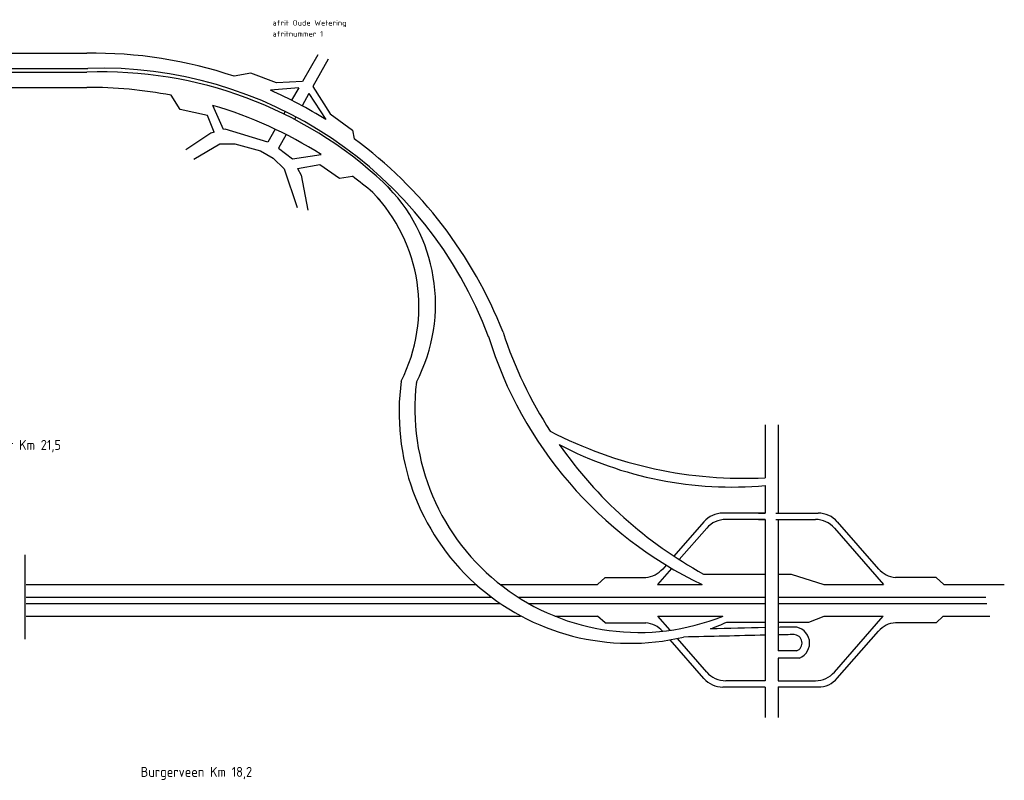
# Model space of a CAD drawing. Header units: metres. Extents: x 3368 to 18268, y -7519 to 4748.
# Tile 27 of 27: x 15149 to 18268, y 1523 to 3933. Entities that reach past the tile are written whole.
import ezdxf

# ---------------------------------------------------------------- set-up
doc = ezdxf.new("R2010")
doc.units = ezdxf.units.M
for name, color, linetype in [('Tekenwerk', 18, 'Continuous'), ('VBL-XX-ONDERGROND', 7, 'Continuous'), ('WEG-XX-STEMPEL', 7, 'Continuous')]:
    doc.layers.add(name, color=color, linetype=linetype)
doc.styles.add('ISO', font='ISO.SHX')
doc.styles.add('ISO35', font='ISO.SHX')

msp = doc.modelspace()

# ---------------------------------------------------------------- linework, layer by layer
at = {"layer": 'Tekenwerk', "color": 18}
for p, q in [((16092.833, 3821.676), (16044.521, 3737.147)), ((16125.604, 3807.114), (16077.653, 3721.264)), ((15880.621, 3763.668), (15828.053, 3753.363)), ((15961.81, 3732.043), (15880.621, 3763.668)), ((16032.601, 3716.291), (15942.885, 3708.893)), ((16044.521, 3737.147), (15961.81, 3732.043)), ((16032.601, 3716.291), (16010.234, 3677.156)), ((16077.653, 3721.264), (16132.473, 3634.835)), ((15656.745, 3648.375), (15628.17, 3693.357)), ((16064.92, 3698.467), (16043.37, 3659.885)), ((16064.92, 3698.467), (16118.321, 3616.476)), ((15794.552, 3584.471), (15760.478, 3661.121)), ((15743.216, 3629.382), (15656.745, 3648.375)), ((15764.628, 3576.112), (15743.216, 3629.382)), ((15990.091, 3641.913), (15985.528, 3633.929)), ((16023.667, 3624.61), (16019.294, 3616.782)), ((16132.473, 3634.835), (16203.315, 3582.252)), ((15754.201, 3573.199), (15674.651, 3520.177)), ((15764.628, 3576.112), (15754.201, 3573.199)), ((15799.279, 3585.792), (15794.552, 3584.471)), ((15934.403, 3544.476), (15799.279, 3585.792)), ((15957.954, 3585.683), (15934.403, 3544.476)), ((15992.48, 3568.774), (15968.361, 3525.593)), ((16203.315, 3582.252), (16208.712, 3555.271)), ((15699.981, 3490.535), (15782.521, 3539)), ((15782.521, 3539), (15830.342, 3539)), ((15830.342, 3539), (15911.571, 3517.387)), ((15968.361, 3525.593), (16013.066, 3491.77)), ((15911.571, 3517.387), (15952.186, 3493.81)), ((15952.186, 3493.81), (15986.25, 3459.753)), ((16013.066, 3491.77), (16103.827, 3505.659)), ((16029.317, 3461.658), (16099.833, 3474.349)), ((16099.833, 3474.349), (16162.35, 3430.596)), ((15986.25, 3459.753), (16027.52, 3337.934)), ((16029.317, 3461.658), (16040.58, 3439.982)), ((16040.58, 3439.982), (16061.13, 3329.298)), ((16162.35, 3430.596), (16202.494, 3437.361)), ((16285.671, 3431.881), (16323.261, 3395.438)), ((16258.333, 3394.299), (16289.088, 3362.411)), ((17314.752, 2176.5, 181986093), (17510.13, 2176.5, 181986093)), ((17551.642, 2176.5, 181986093), (17592.172, 2176.5, 181986093)), ((17592.172, 2176.5, 181986093), (17696.224, 2142.846, 40784667.493)), ((17648.081, 2024.254), (17696.684, 2043.218)), ((17388.471, 2024.254), (17510.13, 2024.254)), ((17551.642, 2024.254), (17648.081, 2024.254)), ((17609.849, 1932.755), (17551.642, 1932.755)), ((17618.689, 1910.443), (17551.642, 1910.443))]:
    msp.add_line(p, q, dxfattribs=at)
for centre, radius, start, end in [((15382.578, 2432.54, 181986093), 1393.923, 71.362225, 90.872783), ((15406.415, 2468.096, 181986093), 1310.926, 20.521672, 91.801552), ((15410.689, 2460.14, 181986093), 1306.99, 47.021324, 92.163647), ((15367.741, 2336.847, -181986093), 1381.284, 79.132322, 90.270321), ((15382.578, 2432.54, 181986093), 1393.923, 58.141571, 66.29894), ((15367.741, 2336.847, -181986093), 1381.284, 57.798382, 73.481331), ((15382.578, 2432.54, 181986093), 1393.923, 21.450441, 53.653391), ((15367.741, 2336.847, -181986093), 1381.284, 49.380066, 52.819225), ((15932.556, 3031.198, 181986093), 533.481, 332.385575, 46.215424), ((15892.477, 3023.158, -181986093), 520.982, 333.164885, 44.036653), ((17968.561, 3364.479, 181986093), 1356.009, 198.140298, 212.860282), ((17870.818, 3309.513, 181986093), 1294.273, 197.091, 244.343641), ((17082.045, 2688.469, -181986093), 731.49, 172.181761, 283.382664), ((17109.996, 2700.965, 181986093), 709.595, 173.2865, 292.096389), ((17442.195, 3813.058), 1333.428, 242.646787, 272.920351), ((17403.717, 3625.741), 1173.647, 242.273701, 275.202079), ((17968.561, 3364.479, 181986093), 1356.009, 214.992363, 241.17363), ((17082.045, 2688.469, -181986093), 731.49, 290.386331, 294.765511), ((23503.8, -270634.171), 272706.705, 91.2593737, 91.2957871), ((23503.8, -270634.171), 272706.705, 91.24017773, 91.25064998), ((17599.937, 1957.77), 50.906, 291.614449, 88.270442), ((23503.8, -270634.171), 272682.705, 91.25948456, 91.31387255), ((23503.8, -270634.171), 272682.705, 91.24017773, 91.25076007), ((17599.937, 1957.77), 26.906, 291.614449, 88.270442)]:
    msp.add_arc(centre, radius, start, end, dxfattribs=at)
at = {"layer": 'VBL-XX-ONDERGROND', "color": 18}
for p, q in [((17510.13, 2649.538, 181985616.911), (17510.13, 2481.361, 181985616.911)), ((17551.642, 2649.538, 181985616.911), (17551.642, 2369.303, 181985616.911)), ((17510.13, 2456.928, 181985616.911), (17510.13, 2369.303, 181985616.911)), ((17316.004, 2341.936, 181985616.911), (17221.183, 2233.026, 181985616.911)), ((17510.13, 2369.303, 181985616.911), (17376.116, 2369.303, 181985616.911)), ((17510.13, 2349.377, 181985616.911), (17385.188, 2349.377, 181985616.911)), ((17488.7, 2369.303, 181985616.911), (17510.13, 2369.303, 181985616.911)), ((17488.7, 2349.377, 181985616.911), (17510.13, 2349.377, 181985616.911)), ((17510.13, 2349.377, 181985616.911), (17510.13, 1838.234, 181985616.911)), ((17544.347, 2369.303, 181985616.911), (17678.36, 2369.303, 181985616.911)), ((17544.347, 2349.377, 181985616.911), (17669.289, 2349.377, 181985616.911)), ((17551.642, 2349.377, 181985616.911), (17551.642, 1932.755, 181985616.911)), ((17738.472, 2341.936, 181985616.911), (17868.986, 2192.03, 181985616.911)), ((17325.076, 2322.01, 181985616.911), (17238.055, 2222.06, 181985616.911)), ((17729.401, 2322.01, 181985616.911), (17885.388, 2142.846, 181985616.911)), ((15165.214, 2236.82, 181985616.911), (15165.214, 1970.222, 181985616.911)), ((17213.916, 2194.335, 181985616.911), (17169.089, 2142.846, 181985616.911)), ((17196.559, 2204.743, 181985616.911), (17185.491, 2192.03, 181985616.911)), ((17003.202, 2165.681, 181985616.911), (16978.575, 2142.846, 181985616.911)), ((17003.202, 2165.681, 181985616.911), (17131.811, 2165.681, 181985616.911)), ((18051.275, 2165.681, 181985616.911), (17922.666, 2165.681, 181985616.911)), ((18051.275, 2165.681, 181985616.911), (18075.901, 2142.846, 181985616.911)), ((15168.826, 2142.846, 181985616.911), (16595.799, 2142.846, 181985616.911)), ((16671.785, 2142.846, 181985616.911), (16978.575, 2142.846, 181985616.911)), ((17169.089, 2142.846, 181985616.911), (17310.433, 2142.846, 181985616.911)), ((17510.13, 2142.846, 181985616.911), (17512.243, 2142.846, 181985616.911)), ((17696.224, 2142.846, 181985616.911), (17885.388, 2142.846, 181985616.911)), ((18075.901, 2142.846, 181985616.911), (18267.599, 2142.846, 181985616.911)), ((15168.826, 2102.995, 181985616.911), (16643.627, 2102.995, 181985616.911)), ((16727.952, 2102.995, 181985616.911), (17510.13, 2102.995, 181985616.911)), ((17551.642, 2102.995, 181985616.911), (18208.561, 2102.995, 181985616.911)), ((15168.826, 2083.069, 181985616.911), (16670.947, 2083.069, 181985616.911)), ((16761.097, 2083.069, 181985616.911), (17510.13, 2083.069, 181985616.911)), ((17551.642, 2083.069, 181985616.911), (18212.656, 2083.069, 181985616.911)), ((15168.826, 2043.218, 181985616.911), (16734.975, 2043.218, 181985616.911)), ((16843.735, 2043.218, 181985616.911), (16979.557, 2043.218, 181985616.911)), ((17003.202, 2021.93, 181985616.911), (16979.557, 2043.218, 181985616.911)), ((17170.435, 2043.218, 181985616.911), (17376.257, 2043.218, 181985616.911)), ((17209.475, 1998.377, 181985616.911), (17170.435, 2043.218, 181985616.911)), ((17729.401, 1865.974, 181985616.911), (17883.716, 2043.218, 181985616.911)), ((18051.275, 2022.303, 181985616.911), (18073.83, 2043.218, 181985616.911)), ((17003.202, 2021.93, 181985616.911), (17131.811, 2021.93, 181985616.911)), ((18051.275, 2022.303, 181985616.911), (17922.666, 2022.303, 181985616.911)), ((17185.637, 1995.413, 181985616.911), (17185.491, 1995.581, 181985616.911)), ((17316.004, 1845.675, 181985616.911), (17209.224, 1968.195, 181985616.911)), ((17325.076, 1865.601, 181985616.911), (17232.116, 1972.373, 181985616.911)), ((17738.472, 1846.049, 181985616.911), (17868.986, 1995.954, 181985616.911)), ((17551.642, 1910.443, 181985616.911), (17551.642, 1838.608, 181985616.911)), ((17510.13, 1818.308, 181985616.911), (17376.116, 1818.308, 181985616.911)), ((17510.13, 1838.234, 181985616.911), (17385.188, 1838.234, 181985616.911)), ((17510.13, 1818.308, 181985616.911), (17510.13, 1722.252, 181985616.911)), ((17551.642, 1838.608, 181985616.911), (17669.289, 1838.608, 181985616.911)), ((17551.642, 1818.682, 181985616.911), (17551.642, 1722.252, 181985616.911)), ((17551.642, 1818.682, 181985616.911), (17678.36, 1818.682, 181985616.911))]:
    msp.add_line(p, q, dxfattribs=at)
at = {"layer": 'VBL-XX-ONDERGROND', "color": 18, "linetype": 'Continuous'}
for p, q in [((17696.684, 2043.218, 181985616.911), (17883.716, 2043.218, 181985616.911)), ((18073.83, 2043.218, 181985616.911), (18221.716, 2043.218, 181985616.911))]:
    msp.add_line(p, q, dxfattribs=at)
at = {"layer": 'VBL-XX-ONDERGROND', "color": 18}
for centre, start, end in [((17376.116, 2289.6, 181985616.911), 90, 138.955921), ((17385.188, 2269.675, 181985616.911), 90, 138.955921), ((17669.289, 2269.675, 181985616.911), 41.044079, 90), ((17678.36, 2289.6, 181985616.911), 41.044079, 90), ((17125.379, 2245.131, 181985616.911), 274.560167, 318.955921), ((17929.098, 2245.131, 181985616.911), 221.044079, 265.439833), ((17125.379, 1942.479, 181985616.911), 41.044079, 85.439833), ((17929.098, 1942.853, 181985616.911), 94.560167, 138.955921), ((17376.116, 1898.011, 181985616.911), 221.044079, 270), ((17385.188, 1917.936, 181985616.911), 221.044079, 270), ((17669.289, 1918.31, 181985616.911), 270, 318.955921), ((17678.36, 1898.384, 181985616.911), 270, 318.955921)]:
    msp.add_arc(centre, 79.702, start, end, dxfattribs=at)
at = {"layer": 'WEG-XX-STEMPEL', "color": 18}
for p, q in [((14904.968, 3826.302, 181986093), (15361.345, 3826.302, 181986093)), ((14904.968, 3826.302, 181986093), (15361.345, 3826.302, 181986093)), ((14325.346, 3778.219, 181986093), (15365.202, 3778.373, 181986093)), ((14325.346, 3766.198, 181986093), (15361.345, 3766.198, 181986093)), ((14907.942, 3718.115, 181986093), (15361.224, 3718.115, 181986093)), ((14907.942, 3718.115, 181986093), (15361.224, 3718.115, 181986093))]:
    msp.add_line(p, q, dxfattribs=at)

# ---------------------------------------------------------------- texts
at = {"layer": 'VBL-XX-ONDERGROND', "color": 18, "style": 'ISO35'}
for s, p in [('Aquaduct Km 21,5', (14968.542, 2569.562, 181985616.911)), ('Burgerveen Km 18,2', (15531.833, 1533.784, 181985616.911))]:
    msp.add_text(s, height=31.70206, dxfattribs=at).set_placement(p)
at = {"layer": 'WEG-XX-STEMPEL', "color": 18, "style": 'ISO'}
for s, p in [('afrit Oude Wetering', (15949.609, 3914.032, 181986093)), ('afritnummer 1 ', (15949.609, 3879.172, 181986093))]:
    msp.add_text(s, height=16.82906, dxfattribs=at).set_placement(p)

doc.saveas('drawing.dxf')
